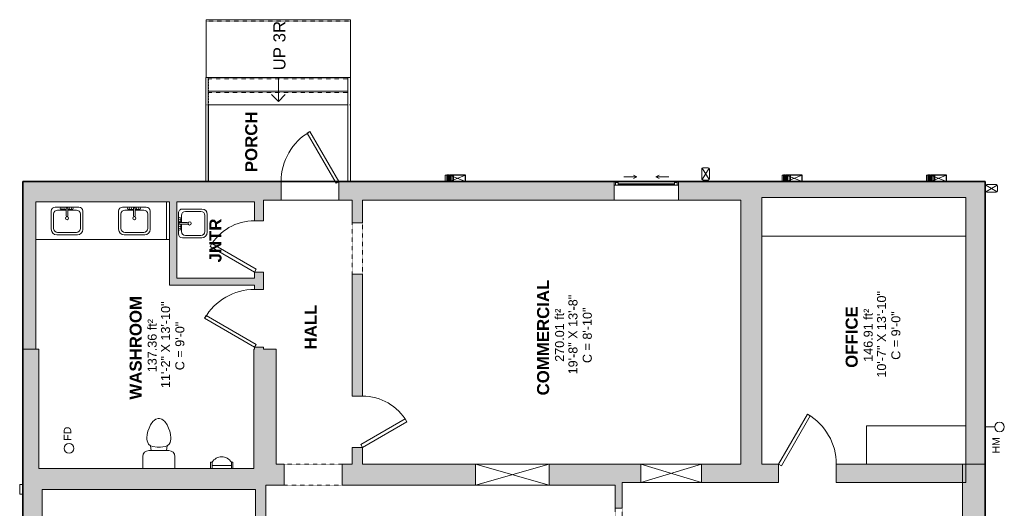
# Model space of a CAD drawing. Header units: inches. Extents: x 20 to 636, y -384 to 556.
# Tile 3 of 3: x 22 to 636, y 252 to 556. Entities that reach past the tile are written whole.
import ezdxf

# ---------------------------------------------------------------- set-up
doc = ezdxf.new("R2010")
doc.units = ezdxf.units.IN
doc.header["$MEASUREMENT"] = 0
doc.linetypes.add('Dash', pattern=[0.23622, 0.11811, -0.11811])
doc.linetypes.add('Overhead', pattern=[0.15625, 0.09375, -0.0625])
for name, color, linetype, lineweight in [('A-ANNO-NOTE', 131, 'Continuous', 9), ('A-AREA', 32, 'Dash', 9), ('A-AREA-IDEN', 2, 'Continuous', 9), ('A-DETL', 90, 'Continuous', 9), ('A-DETL-GENF', 92, 'Overhead', 9), ('A-DETL-MEDM', 90, 'Continuous', 9), ('A-DOOR', 31, 'Continuous', 9), ('A-EXTEERIOR SPACES', 90, 'Continuous', 9), ('A-FLOR', 192, 'Continuous', 9), ('A-FLOR-HRAL', 11, 'Continuous', 9), ('A-GENM', 13, 'Continuous', 9), ('A-GENM-HDLN', 13, 'Dash', 9), ('A-GLAZ', 151, 'Continuous', 9), ('A-OBJECTS', 90, 'Continuous', 9), ('A-WALL', 90, 'Continuous', 9), ('A-WALL-PATT', 111, 'Continuous', 9), ('G-ANNO-TEXT', 231, 'Continuous', 9), ('M-EQPM', 90, 'Continuous', 9), ('P-SANR-FIXT', 6, 'Continuous', 9), ('Q-CASE', 31, 'Continuous', 9), ('Q-SPCQ', 2, 'Continuous', 9), ('S-STRS', 90, 'Continuous', 9)]:
    doc.layers.add(name, color=color, linetype=linetype, lineweight=lineweight)
doc.styles.add('Arial', font='arial.ttf', dxfattribs={"height": 4.6875})
doc.styles.add('Arial_1', font='arial.ttf', dxfattribs={"height": 7.5})
doc.styles.add('Arial_2', font='arial.ttf', dxfattribs={"height": 5.625})
doc.styles.add('Arial_B', font='arialbd.ttf', dxfattribs={"height": 7.5})

# ---------------------------------------------------------------- blocks, each defined once
blk = doc.blocks.new('Toilet - Default 1-316794-Main Floor')
at = {"layer": 'P-SANR-FIXT'}
for p, q in [((-9.98, 11.75), (-9.98, 19.29)), ((9.98, 19.29), (9.98, 11.75)), ((6.25, 8.02), (-6.25, 8.02)), ((-4.86, 8.02), (-5.21, 5)), ((4.86, 8.02), (5.21, 5)), ((-7.41, 1), (-7.5, 0)), ((-7.5, 0), (-7.33, -1.99)), ((-7.24, 2), (-7.41, 1)), ((-6.97, 3), (-7.24, 2)), ((-6.4, 4), (-6.97, 3)), ((-5.21, 5), (-6.4, 4)), ((-3.84, 5.5), (-5.21, 5)), ((-1, 6), (-3.84, 5.5)), ((1, 6), (-1, 6)), ((3.84, 5.5), (1, 6)), ((5.21, 5), (3.84, 5.5)), ((6.4, 4), (5.21, 5)), ((6.97, 3), (6.4, 4)), ((7.24, 2), (6.97, 3)), ((7.41, 1), (7.24, 2)), ((7.33, -1.99), (7.5, 0)), ((7.5, 0), (7.41, 1)), ((-7.33, -1.99), (-6.79, -4)), ((-6.79, -4), (-6.06, -6)), ((-6.06, -6), (-5.13, -8)), ((5.13, -8), (6.06, -6)), ((6.06, -6), (6.79, -4)), ((6.79, -4), (7.33, -1.99)), ((-5.13, -8), (-3.74, -10)), ((-3.74, -10), (-2.74, -11)), ((-2.74, -11), (-1.87, -11.5)), ((-1.87, -11.5), (-0.5, -12)), ((-0.5, -12), (0.5, -12)), ((0.5, -12), (1.87, -11.5)), ((1.87, -11.5), (2.74, -11)), ((2.74, -11), (3.74, -10)), ((3.74, -10), (5.13, -8))]:
    blk.add_line(p, q, dxfattribs=at)
for centre, start, end in [((-6.25, 11.75), 180, 270), ((6.25, 11.75), 270, 360)]:
    blk.add_arc(centre, 3.73, start, end, dxfattribs=at)
blk = doc.blocks.new('Bath-Urinal - Default 1-5504493-Main Floor')
at = {"layer": 'P-SANR-FIXT'}
for p, q in [((-10.29, 10.5), (-11.29, 10.5)), ((-11.29, 10.5), (-11.29, 6.5)), ((-11.29, 6.5), (2.73, 6.5)), ((-10.29, 10.5), (-10.29, 6.5)), ((1.71, 8.35), (-10.29, 8.35)), ((-10.29, 8.35), (-10.29, 6.5)), ((2.73, 10.5), (1.71, 10.5)), ((1.71, 10.5), (1.71, 6.5)), ((1.71, 6.5), (1.71, 8.35)), ((2.73, 6.5), (2.73, 10.5))]:
    blk.add_line(p, q, dxfattribs=at)
blk.add_arc((-4.29, 6.89), 7, 31.00272, 148.99728, dxfattribs=at)
blk = doc.blocks.new('Bath-Basin DO NOT USE - 500 x 440mm-2615461-Main Floor')
at = {"layer": 'P-SANR-FIXT'}
for p, q in [((7.96, 7.09), (-6.72, 7.09)), ((7.96, 7.09), (-6.72, 7.09)), ((3.62, 7.09), (-2.88, 7.09)), ((0.12, 6.33), (0.12, 1.59)), ((1.12, 6.33), (1.12, 1.59)), ((-9.22, 4.59), (-9.22, -6.73)), ((-9.22, 4.59), (-9.22, -6.73)), ((-7.72, 2.72), (-7.72, -6.23)), ((0.12, 5.22), (-5.22, 5.22)), ((-2.88, 5.59), (0.12, 5.59)), ((1.12, 5.59), (3.62, 5.59)), ((6.46, 5.22), (1.12, 5.22)), ((8.96, -6.23), (8.96, 2.72)), ((10.46, -6.91), (10.46, 4.59)), ((10.46, -6.91), (10.46, 4.59)), ((-5.72, -10.23), (7.14, -10.23)), ((-5.72, -10.23), (7.14, -10.23)), ((-5.22, -8.73), (6.46, -8.73))]:
    blk.add_line(p, q, dxfattribs=at)
for centre, radius, start, end in [((-6.72, 4.59), 2.5, 90, 180), ((-6.72, 4.59), 2.5, 90, 180), ((-2.88, 6.34), 0.75, 90, 270), ((-1.88, 6.34), 0.75, 360, 180), ((-1.88, 6.34), 0.75, 180, 0), ((0.62, 6.33), 0.5, 360, 180), ((2.62, 6.34), 0.75, 360, 180), ((2.62, 6.34), 0.75, 180, 360), ((3.62, 6.34), 0.75, 270, 90), ((7.96, 4.59), 2.5, 0, 90), ((7.96, 4.59), 2.5, 360, 90), ((-5.22, 2.72), 2.5, 90, 180), ((0.62, 0.13), 1, 360, 180), ((0.62, 0.13), 1, 180, 0), ((0.62, 1.59), 0.5, 180, 0), ((6.46, 2.72), 2.5, 0, 90), ((-5.72, -6.73), 3.5, 180, 270), ((-5.72, -6.73), 3.5, 180, 270), ((-5.22, -6.23), 2.5, 180, 270), ((6.46, -6.23), 2.5, 270, 0), ((7.14, -6.91), 3.32, 270, 360), ((7.14, -6.91), 3.32, 270, 0)]:
    blk.add_arc(centre, radius, start, end, dxfattribs=at)
blk = doc.blocks.new('Bath-Basin Floor - Default 1-4013813-Main Floor')
at = {"layer": 'P-SANR-FIXT'}
for p, q in [((7.12, 7.09), (-5.88, 7.09)), ((7.12, 7.09), (-5.88, 7.09)), ((3.62, 7.09), (-2.88, 7.09)), ((0.12, 6.33), (0.12, 1.59)), ((1.12, 6.33), (1.12, 1.59)), ((-8.38, 4.59), (-8.38, -7.41)), ((-8.38, 4.59), (-8.38, -7.41)), ((-6.88, 2.72), (-6.88, -6.91)), ((0.12, 5.22), (-4.38, 5.22)), ((-2.88, 5.59), (0.12, 5.59)), ((1.12, 5.59), (3.62, 5.59)), ((5.62, 5.22), (1.12, 5.22)), ((8.12, -6.91), (8.12, 2.72)), ((9.62, -7.59), (9.62, 4.59)), ((9.62, -7.59), (9.62, 4.59)), ((-4.88, -10.91), (6.3, -10.91)), ((-4.88, -10.91), (6.3, -10.91)), ((-4.38, -9.41), (5.62, -9.41))]:
    blk.add_line(p, q, dxfattribs=at)
for centre, radius, start, end in [((-5.88, 4.59), 2.5, 90, 180), ((-5.88, 4.59), 2.5, 90, 180), ((-2.88, 6.34), 0.75, 90, 270), ((-1.88, 6.34), 0.75, 360, 180), ((-1.88, 6.34), 0.75, 180, 0), ((0.62, 6.33), 0.5, 360, 180), ((2.62, 6.34), 0.75, 360, 180), ((2.62, 6.34), 0.75, 180, 360), ((3.62, 6.34), 0.75, 270, 90), ((7.12, 4.59), 2.5, 360, 90), ((7.12, 4.59), 2.5, 360, 90), ((-4.38, 2.72), 2.5, 90, 180), ((0.62, 0.13), 1, 360, 180), ((0.62, 0.13), 1, 180, 0), ((0.62, 1.59), 0.5, 180, 0), ((5.62, 2.72), 2.5, 0, 90), ((-4.88, -7.41), 3.5, 180, 270), ((-4.88, -7.41), 3.5, 180, 270), ((-4.38, -6.91), 2.5, 180, 270), ((5.62, -6.91), 2.5, 270, 0), ((6.3, -7.59), 3.32, 270, 360), ((6.3, -7.59), 3.32, 270, 0)]:
    blk.add_arc(centre, radius, start, end, dxfattribs=at)
blk = doc.blocks.new('Countertop- Rectangle shape base - Default 1-5505202-Main Floor')
at = {"layer": 'Q-CASE'}
for p, q in [((24.75, 12.75), (1.2, 12.75)), ((24.75, -68.72), (24.75, 12.75))]:
    blk.add_line(p, q, dxfattribs=at)
blk = doc.blocks.new('Wall Opening - Default 1-5566738-Main Floor')
at = {"layer": 'A-GENM'}
for p, q in [((23, 6.5), (-23, -6.5)), ((-23, 6.5), (23, -6.5))]:
    blk.add_line(p, q, dxfattribs=at)
at = {"layer": 'A-GENM-HDLN'}
for p, q in [((23, 6.5), (-23, 6.5)), ((-23, 6.5), (-23, -6.5)), ((23, -6.5), (23, 6.5)), ((-23, -6.5), (23, -6.5))]:
    blk.add_line(p, q, dxfattribs=at)
blk = doc.blocks.new('Wall Opening - Default 1-5566722-Main Floor')
at = {"layer": 'A-GENM'}
for p, q in [((19, 5.75), (-19, -5.75)), ((-19, 5.75), (19, -5.75))]:
    blk.add_line(p, q, dxfattribs=at)
at = {"layer": 'A-GENM-HDLN'}
for p, q in [((19, 5.75), (-19, 5.75)), ((-19, 5.75), (-19, -5.75)), ((19, -5.75), (19, 5.75)), ((-19, -5.75), (19, -5.75))]:
    blk.add_line(p, q, dxfattribs=at)
blk = doc.blocks.new('Plan-Double-Sliding - Default 1-5505461-Main Floor')
at = {"layer": 'A-GLAZ'}
for p, q in [((-6, 3.34375), (-14, 3.34375)), ((-6, 3.34375), (-8, 4.34375)), ((-6, 3.34375), (-8, 2.34375)), ((6, 3.34375), (8, 4.34375)), ((6, 3.34375), (8, 2.34375)), ((6, 3.34375), (14, 3.34375))]:
    blk.add_line(p, q, dxfattribs=at)
blk = doc.blocks.new('Planitar-Fixed - Default 1-5505504-Main Floor')
at = {"layer": 'A-GLAZ', "lineweight": 18}
for p, q in [((-20, 6.26), (-19.25, 6.26)), ((-19.25, 6.26), (-19.25, 4.03)), ((19.25, 6.26), (19.25, 4.03)), ((19.96, 6.26), (19.25, 6.26)), ((-19.25, 5.76), (-17.52, 5.76)), ((-19.25, 4.03), (-17.52, 4.03)), ((-17.52, 5.76), (-17.52, 4.03)), ((17.52, 5.76), (17.52, 4.03)), ((19.25, 5.76), (17.52, 5.76)), ((17.52, 4.03), (19.25, 4.03)), ((-20, -5.24), (-18.74, -5.24)), ((20, -5.24), (18.74, -5.24))]:
    blk.add_line(p, q, dxfattribs=at)
at = {"layer": 'A-GLAZ'}
for p, q in [((-20, 6.26), (20, 6.26)), ((-20, 6.26), (-20, 4.03)), ((20, 4.03), (20, 6.26)), ((20, 4.03), (-20, 4.03)), ((-20, 4.03), (-20, -5.24)), ((20, 4.03), (-20, 4.03)), ((-20, 4.03), (20, 4.03)), ((-20, 4.03), (-20, -5.24)), ((20, -5.24), (20, 4.03)), ((20, -5.24), (20, 4.03)), ((-20, -5.24), (20, -5.24)), ((20, -5.24), (-20, -5.24))]:
    blk.add_line(p, q, dxfattribs=at)
at = {"layer": 'A-GLAZ', "lineweight": 25}
blk.add_line((-17.52, 4.9), (17.52, 4.9), dxfattribs=at)
blk = doc.blocks.new('Planitar - Opening - 3_-0_ x 6_-8_-5505724-Main Floor')
at = {"layer": 'A-DETL-GENF'}
for p, q in [((17.68, 6.5), (-18.32, 6.5)), ((-18.32, -6.5), (17.68, -6.5))]:
    blk.add_line(p, q, dxfattribs=at)
at = {"layer": 'A-DETL-MEDM'}
for p, q in [((-18.32, 6.5), (-18.32, -6.5)), ((17.68, -6.5), (17.68, 6.5))]:
    blk.add_line(p, q, dxfattribs=at)
blk = doc.blocks.new('Planitar - Opening - 2_-8_ x 6_-8_-5505799-Main Floor')
at = {"layer": 'A-DETL-GENF'}
for p, q in [((15.68, 2.25), (-16.32, 2.25)), ((-16.32, -2.25), (15.68, -2.25))]:
    blk.add_line(p, q, dxfattribs=at)
at = {"layer": 'A-DETL-MEDM'}
for p, q in [((-16.32, 2.25), (-16.32, -2.25)), ((15.68, -2.25), (15.68, 2.25))]:
    blk.add_line(p, q, dxfattribs=at)
blk = doc.blocks.new('Planitar - Single Door - 3_-0 x 6_-8_-5510642-Main Floor')
at = {"layer": 'A-DOOR'}
for p, q in [((-1.73, 35.93), (0, 36.93)), ((18, 5.75), (0, 36.93)), ((16.27, 4.75), (-1.73, 35.93)), ((16.27, 4.75), (18, 5.75))]:
    blk.add_line(p, q, dxfattribs=at)
blk.add_arc((18, 5.75), 36, 120, 180, dxfattribs=at)
blk = doc.blocks.new('Top Rail Type - Top Rail_Internal_-5510999-Main Floor')
at = {"layer": 'A-FLOR-HRAL'}
for p, q in [((138.04, 520.5), (138.04, 503.25)), ((139.62, 503.25), (139.62, 520.5)), ((138.04, 503.25), (138.04, 455.5)), ((139.62, 455.5), (139.62, 503.25))]:
    blk.add_line(p, q, dxfattribs=at)
at = {"layer": 'A-FLOR-HRAL', "flags": 128}
blk.add_lwpolyline([(138.76, 520.5), (138.83, 520.5), (138.91, 520.5)], dxfattribs=at)
at = {"layer": 'A-FLOR-HRAL'}
blk.add_open_spline([(138.74, 503.5), (138.77, 503.5), (138.83, 503.5), (138.89, 503.5), (138.92, 503.5)], degree=3, dxfattribs=at)
blk = doc.blocks.new('Top Rail Type - Top Rail_Internal_-V4-Main Floor')
at = {"layer": 'A-FLOR-HRAL'}
for p, q in [((139.62, 520.5), (138.04, 520.5)), ((138.04, 520.5), (138.04, 503.5)), ((139.62, 520.5), (139.62, 503.5)), ((138.04, 503.5), (138.04, 455.5)), ((139.62, 503.5), (139.62, 455.5))]:
    blk.add_line(p, q, dxfattribs=at)
blk = doc.blocks.new('Top Rail Type - Top Rail_Internal_-5511134-Main Floor')
at = {"layer": 'A-FLOR-HRAL'}
for p, q in [((226.71, 520.5), (226.71, 503.25)), ((228.29, 503.25), (228.29, 520.5)), ((226.71, 503.25), (226.71, 455.5)), ((228.29, 455.5), (228.29, 503.25))]:
    blk.add_line(p, q, dxfattribs=at)
at = {"layer": 'A-FLOR-HRAL', "flags": 128}
blk.add_lwpolyline([(227.42, 520.5), (227.5, 520.5), (227.58, 520.5)], dxfattribs=at)
at = {"layer": 'A-FLOR-HRAL'}
blk.add_open_spline([(227.41, 503.5), (227.44, 503.5), (227.5, 503.5), (227.56, 503.5), (227.59, 503.5)], degree=3, dxfattribs=at)
blk = doc.blocks.new('Top Rail Type - Top Rail_Internal_-V5-Main Floor')
at = {"layer": 'A-FLOR-HRAL'}
for p, q in [((228.29, 520.5), (226.71, 520.5)), ((226.71, 520.5), (226.71, 503.5)), ((228.29, 520.5), (228.29, 503.5)), ((226.71, 503.5), (226.71, 455.5)), ((228.29, 503.5), (228.29, 455.5))]:
    blk.add_line(p, q, dxfattribs=at)
blk = doc.blocks.new('Planitar - Single Door - 2_8-5512151-Main Floor')
at = {"layer": 'A-DOOR'}
for p, q in [((14.27, -1.75), (-1.73, -29.46)), ((16, -2.75), (0, -30.46)), ((14.27, -1.75), (16, -2.75)), ((-1.73, -29.46), (0, -30.46))]:
    blk.add_line(p, q, dxfattribs=at)
blk.add_arc((16, -2.75), 32, 180, 240, dxfattribs=at)
blk = doc.blocks.new('Planitar - Single Door - 2_8-5512180-Main Floor')
at = {"layer": 'A-DOOR'}
for p, q in [((-1.73, 29.96), (0, 30.96)), ((16, 3.25), (0, 30.96)), ((14.27, 2.25), (-1.73, 29.96)), ((14.27, 2.25), (16, 3.25))]:
    blk.add_line(p, q, dxfattribs=at)
blk.add_arc((16, 3.25), 32, 120, 180, dxfattribs=at)
blk = doc.blocks.new('Planitar - Single Door - 3_-0 x 6_-8_-5512519-Main Floor')
at = {"layer": 'A-DOOR'}
for p, q in [((16.27, -4.75), (-1.73, -35.93)), ((18, -5.75), (0, -36.93)), ((16.27, -4.75), (18, -5.75)), ((-1.73, -35.93), (0, -36.93))]:
    blk.add_line(p, q, dxfattribs=at)
blk.add_arc((18, -5.75), 36, 180, 240, dxfattribs=at)
blk = doc.blocks.new('Planitar - Single Door - 3_-0 x 6_-8_-5512518-Main Floor')
at = {"layer": 'A-DOOR'}
for p, q in [((16.27, -1.75), (-1.73, -32.93)), ((18, -2.75), (0, -33.93)), ((16.27, -1.75), (18, -2.75)), ((-1.73, -32.93), (0, -33.93))]:
    blk.add_line(p, q, dxfattribs=at)
blk.add_arc((18, -2.75), 36, 180, 240, dxfattribs=at)
blk = doc.blocks.new('Hydro Meter - Default 1-3380297-Main Floor')
at = {"layer": 'M-EQPM'}
blk.add_line((0, 0), (0, 6), dxfattribs=at)
blk.add_circle((0, 9), 3, dxfattribs=at)
blk = doc.blocks.new('Floor Drain - Default 1-4835171-Main Floor')
at = {"layer": 'Q-SPCQ'}
blk.add_circle((0, 0), 3, dxfattribs=at)
blk = doc.blocks.new('Downspout - Downspout_4650-5603892-Main Floor')
at = {"layer": 'Q-SPCQ'}
for p, q in [((-1.5, 0), (1.5, 0)), ((-2.4, -6.75), (-2.4, -0.9)), ((-2.14, -0.26), (2.14, -7.39)), ((-2.14, -7.39), (2.14, -0.26)), ((2.4, -0.9), (2.4, -6.75)), ((-1.5, -7.65), (1.5, -7.65))]:
    blk.add_line(p, q, dxfattribs=at)
for centre, start, end in [((1.5, -0.9), 360, 90), ((-1.5, -0.9), 90, 180), ((-1.5, -6.75), 180, 270), ((1.5, -6.75), 270, 0)]:
    blk.add_arc(centre, 0.9, start, end, dxfattribs=at)
blk = doc.blocks.new('Downspout - Downspout_4650-5603893-Main Floor')
at = {"layer": 'Q-SPCQ'}
for p, q in [((-1.5, 0), (1.5, 0)), ((-2.4, -6.75), (-2.4, -0.9)), ((-2.14, -0.26), (2.14, -7.39)), ((-2.14, -7.39), (2.14, -0.26)), ((2.4, -0.9), (2.4, -6.75)), ((-1.5, -7.65), (1.5, -7.65))]:
    blk.add_line(p, q, dxfattribs=at)
for centre, start, end in [((1.5, -0.9), 360, 90), ((-1.5, -0.9), 90, 180), ((-1.5, -6.75), 180, 270), ((1.5, -6.75), 270, 0)]:
    blk.add_arc(centre, 0.9, start, end, dxfattribs=at)
blk = doc.blocks.new('Wall Shelf - Wall Shelf-5566368-Main Floor')
at = {"layer": 'A-OBJECTS'}
for p, q in [((63.625, 12), (-63.625, 12)), ((-63.625, 12), (-63.625, -12)), ((63.625, -12), (63.625, 12)), ((-63.625, -12), (63.625, -12))]:
    blk.add_line(p, q, dxfattribs=at)
blk = doc.blocks.new('Wall Shelf - Wall Shelf-5566624-Main Floor')
at = {"layer": 'A-OBJECTS'}
for p, q in [((31, 12), (-31, 12)), ((-31, 12), (-31, -12)), ((31, -12), (31, 12)), ((-31, -12), (31, -12))]:
    blk.add_line(p, q, dxfattribs=at)
blk = doc.blocks.new('Signage - Signage-5643857-Main Floor')
at = {"layer": 'A-GENM'}
for p, q in [((287.41, 459.5), (288.36, 459.5)), ((287.41, 455.5), (287.41, 459.5)), ((288.89, 459.5), (288.99, 459.5)), ((289.52, 459.5), (290, 459.5)), ((300, 459.5), (290, 455.5)), ((290, 459.5), (300, 455.5))]:
    blk.add_line(p, q, dxfattribs=at)
at = {"layer": 'A-GENM', "lineweight": 25}
for p, q in [((288.89, 459.5), (288.36, 459.5)), ((288.36, 459.5), (288.36, 455.5)), ((288.36, 455.5), (288.89, 455.5)), ((288.89, 455.5), (288.89, 459.5)), ((289.52, 459.5), (288.99, 459.5)), ((288.99, 459.5), (288.99, 455.5)), ((288.99, 455.5), (289.52, 455.5)), ((289.52, 455.5), (289.52, 459.5)), ((300, 459.5), (290, 459.5)), ((290, 459.5), (290, 455.5)), ((290, 455.5), (300, 455.5)), ((290.96, 459.5), (290.43, 459.5)), ((290.43, 459.5), (290.43, 455.5)), ((290.43, 455.5), (290.96, 455.5)), ((290.96, 455.5), (290.96, 459.5)), ((292.59, 459.5), (292.15, 459.5)), ((292.15, 459.5), (292.15, 455.5)), ((292.15, 455.5), (292.59, 455.5)), ((292.59, 455.5), (292.59, 459.5)), ((300, 455.5), (300, 459.5))]:
    blk.add_line(p, q, dxfattribs=at)
blk = doc.blocks.new('Wall  Protrusion - Wall  Protrusion-5573767-Main Floor')
at = {"layer": 'A-GENM'}
for p, q in [((21.99, 260.5), (21.99, 266.5)), ((23.99, 266.5), (21.99, 266.5)), ((21.99, 260.5), (23.99, 260.5))]:
    blk.add_line(p, q, dxfattribs=at)
blk = doc.blocks.new('Planitar - Opening - 2_-8_ x 6_-8_-5605928-Main Floor')
at = {"layer": 'A-DETL-GENF'}
for p, q in [((15.68, 3.25), (-16.32, 3.25)), ((-16.32, -3.25), (15.68, -3.25))]:
    blk.add_line(p, q, dxfattribs=at)
at = {"layer": 'A-DETL-MEDM'}
for p, q in [((-16.32, 3.25), (-16.32, -3.25)), ((15.68, -3.25), (15.68, 3.25))]:
    blk.add_line(p, q, dxfattribs=at)

msp = doc.modelspace()

# ---------------------------------------------------------------- hatches: boundary and pattern name
at = {"layer": 'A-WALL-PATT'}
for points in [[(23.99, 351), (31.99, 351), (31.99, 455.5), (23.99, 455.5), (23.99, 352.87)], [(174, 443), (174, 455.5), (31.99, 455.5), (31.99, 443), (171.63, 443)], [(624, 445.5), (624, 455.5), (478.25, 455.5), (478.25, 445.5), (612, 445.5)], [(120, 390.87), (120, 443), (115.5, 443), (115.5, 390.87)], [(484.75, 279.25), (484.75, 445.5), (478.25, 445.5), (478.25, 444), (471.75, 444), (471.75, 279.25)], [(624, 279.18), (624, 445.5), (612, 445.5), (612, 279.18)], [(168.5, 390.87), (168.5, 395.37), (120, 395.37), (120, 390.87), (121.11, 390.87)], [(33.99, 270), (33.99, 351), (23.99, 351), (23.99, 270)], [(175.5, 276.5), (175.5, 279.25), (182, 279.25), (182, 351), (168, 351), (168, 276.5), (169, 276.5)], [(169, 263.5), (169, 276.5), (33.99, 276.5), (33.99, 270), (35.99, 270), (35.99, 263.5), (158.33, 263.5)], [(175.5, 113), (175.5, 276.5), (169, 276.5), (169, 113)], [(610, -33.57), (624, -33.57), (624, 279.18), (610, 279.18), (610, 26.26)]]:
    msp.add_hatch(color=9, dxfattribs=at).paths.add_polyline_path(points, flags=0)
h = msp.add_hatch(color=9, dxfattribs=at)
h.paths.add_polyline_path([(474.75, 444), (478.25, 444), (478.25, 455.5), (432.75, 455.5), (432.75, 444), (471.75, 444)], flags=0)
h.paths.add_polyline_path([(392.75, 444), (392.75, 455.5), (221, 455.5), (221, 444), (323.19, 444)], flags=0)
h.paths.add_polyline_path([(185, 444), (185, 455.5), (174, 455.5), (174, 444)], flags=0)
h = msp.add_hatch(color=9, dxfattribs=at)
h.paths.add_polyline_path([(168.5, 351), (174, 351), (174, 352.25), (168.5, 352.25)], flags=0)
h.paths.add_polyline_path([(168.5, 388.25), (174, 388.25), (174, 399.12), (168.5, 399.12), (168.5, 390.87)], flags=0)
h.paths.add_polyline_path([(171.63, 431.12), (174, 431.12), (174, 443), (168.5, 443), (168.5, 431.12)], flags=0)
h = msp.add_hatch(color=9, dxfattribs=at)
h.paths.add_polyline_path([(229.25, 279.25), (235.75, 279.25), (235.75, 289.75), (229.25, 289.75)], flags=0)
h.paths.add_polyline_path([(235.75, 321.75), (235.75, 397.75), (229.25, 397.75), (229.25, 321.75)], flags=0)
h.paths.add_polyline_path([(229.25, 429.75), (235.75, 429.75), (235.75, 444), (229.25, 444)], flags=0)
h = msp.add_hatch(color=9, dxfattribs=at)
h.paths.add_polyline_path([(393.25, 266.25), (393.25, 279.25), (352.25, 279.25), (352.25, 266.25)], flags=0)
h.paths.add_polyline_path([(306.25, 266.25), (306.25, 279.25), (223, 279.25), (223, 266.25)], flags=0)
h.paths.add_polyline_path([(187, 266.25), (187, 279.25), (175.5, 279.25), (175.5, 266.25)], flags=0)
h = msp.add_hatch(color=9, dxfattribs=at)
h.paths.add_polyline_path([(397.75, 119.5), (397.75, 219.75), (393.25, 219.75), (393.25, 119.5)], flags=0)
h.paths.add_polyline_path([(397.75, 251.75), (397.75, 279.25), (393.25, 279.25), (393.25, 251.75)], flags=0)
h = msp.add_hatch(color=9, dxfattribs=at)
h.paths.add_polyline_path([(612, 267.75), (612, 279.25), (531.25, 279.25), (531.25, 267.75), (550, 267.75)], flags=0)
h.paths.add_polyline_path([(495.25, 267.75), (495.25, 279.25), (447.25, 279.25), (447.25, 267.75)], flags=0)
h.paths.add_polyline_path([(409.25, 267.75), (409.25, 279.25), (397.75, 279.25), (397.75, 267.75)], flags=0)
h = msp.add_hatch(color=9, dxfattribs=at)
h.paths.add_polyline_path([(35.99, -37.07), (35.99, -14.57), (23.99, -14.57), (23.99, -37.07), (34.99, -37.07)], flags=0)
h.paths.add_polyline_path([(35.99, 25.43), (35.99, 64.75), (23.99, 64.75), (23.99, 25.43), (26.22, 25.43)], flags=0)
h.paths.add_polyline_path([(35.99, 104.75), (35.99, 142.75), (23.99, 142.75), (23.99, 104.75), (26.22, 104.75)], flags=0)
h.paths.add_polyline_path([(35.99, 182.75), (35.99, 270), (23.99, 270), (23.99, 182.75), (26.22, 182.75)], flags=0)

# ---------------------------------------------------------------- linework, layer by layer
at = {"layer": 'A-AREA'}
for p, q in [((139.82, 520.5), (226.52, 520.5)), ((139.82, 455.5), (139.82, 520.5))]:
    msp.add_line(p, q, dxfattribs=at)
at = {"layer": 'A-DETL'}
for p, q in [((183.34, 520.5), (183.34, 505.5)), ((183.34, 505.5), (179.09, 509.74)), ((183.34, 505.5), (187.58, 509.74))]:
    msp.add_line(p, q, dxfattribs=at)
at = {"layer": 'A-DETL', "lineweight": 35}
for p, q in [((23.99, 455.5), (23.99, -37.07)), ((624, 455.5), (23.99, 455.5)), ((624, -33.5), (624, 455.5))]:
    msp.add_line(p, q, dxfattribs=at)
at = {"layer": 'A-EXTEERIOR SPACES'}
for p, q in [((139.82, 503.5), (226.52, 503.5)), ((139.82, 455.5), (139.82, 503.5)), ((226.52, 503.5), (226.52, 455.5)), ((226.52, 455.5), (139.82, 455.5))]:
    msp.add_line(p, q, dxfattribs=at)
at = {"layer": 'A-FLOR'}
for p, q in [((226.71, 503.5), (139.62, 503.5)), ((228.34, 455.5), (228.34, 503.5)), ((185, 455.5), (221, 455.5)), ((221, 444), (185, 444))]:
    msp.add_line(p, q, dxfattribs=at)
at = {"layer": 'A-OBJECTS'}
for p, q in [((31.99, 443), (115.5, 443)), ((31.99, 419.5), (31.99, 443)), ((115.5, 443), (115.5, 419.5)), ((484.75, 445.5), (612, 445.5)), ((484.75, 421.5), (484.75, 445.5)), ((612, 445.5), (612, 421.5)), ((115.5, 419.5), (31.99, 419.5)), ((612, 421.5), (484.75, 421.5)), ((550, 303.25), (612, 303.25)), ((550, 279.25), (550, 303.25)), ((612, 303.25), (612, 279.25)), ((612, 279.25), (550, 279.25))]:
    msp.add_line(p, q, dxfattribs=at)
at = {"layer": 'A-WALL'}
for p, q in [((23.99, 455.5), (23.99, 182.75)), ((185, 455.5), (23.99, 455.5)), ((185, 444), (185, 455.5)), ((392.75, 455.5), (221, 455.5)), ((221, 455.5), (221, 444)), ((624, 455.5), (432.75, 455.5)), ((624, -33.57), (624, 455.5)), ((31.99, 443), (115.5, 443)), ((31.99, 351), (31.99, 443)), ((115.5, 443), (115.5, 390.87)), ((120, 443), (168.5, 443)), ((120, 395.37), (120, 443)), ((168.5, 443), (168.5, 431.12)), ((174, 444), (185, 444)), ((174, 431.12), (174, 444)), ((221, 444), (229.25, 444)), ((229.25, 444), (229.25, 429.75)), ((235.75, 444), (392.75, 444)), ((235.75, 429.75), (235.75, 444)), ((432.75, 444), (471.75, 444)), ((471.75, 444), (471.75, 279.25)), ((168.5, 431.12), (174, 431.12)), ((484.75, 279.25), (484.75, 421.5)), ((612, 421.5), (612, 303.25)), ((174, 399.12), (168.5, 399.12)), ((168.5, 399.12), (168.5, 395.37)), ((174, 388.25), (174, 399.12)), ((168.5, 395.37), (120, 395.37)), ((229.25, 397.75), (229.25, 321.75)), ((235.75, 321.75), (235.75, 397.75)), ((115.5, 390.87), (168.5, 390.87)), ((168.5, 390.87), (168.5, 388.25)), ((168.5, 388.25), (174, 388.25)), ((23.99, 351), (33.99, 351)), ((33.99, 276.5), (33.99, 351)), ((168, 351), (168, 276.5)), ((168.5, 351), (168, 351)), ((174, 352.25), (168.5, 352.25)), ((168.5, 352.25), (168.5, 351)), ((174, 351), (174, 352.25)), ((182, 351), (174, 351)), ((182, 279.25), (182, 351)), ((229.25, 321.75), (235.75, 321.75)), ((235.75, 289.75), (229.25, 289.75)), ((229.25, 289.75), (229.25, 279.25)), ((235.75, 279.25), (235.75, 289.75)), ((140.99, 276.5), (33.99, 276.5)), ((168, 276.5), (155.01, 276.5)), ((187, 279.25), (182, 279.25)), ((229.25, 279.25), (223, 279.25)), ((471.75, 279.25), (235.75, 279.25)), ((306.25, 266.25), (306.25, 279.25)), ((352.25, 279.25), (352.25, 266.25)), ((409.25, 267.75), (409.25, 279.25)), ((447.25, 279.25), (447.25, 267.75)), ((495.25, 279.25), (484.75, 279.25)), ((495.25, 267.75), (495.25, 279.25)), ((550, 279.25), (531.25, 279.25)), ((531.25, 279.25), (531.25, 267.75)), ((610, 279.18), (610, 77.43)), ((624, 279.18), (610, 279.18)), ((612, 267.75), (612, 279.25)), ((175.5, 113), (175.5, 266.25)), ((175.5, 266.25), (187, 266.25)), ((223, 266.25), (393.25, 266.25)), ((393.25, 266.25), (393.25, 251.75)), ((495.25, 267.75), (397.75, 267.75)), ((397.75, 251.75), (397.75, 267.75)), ((531.25, 267.75), (612, 267.75)), ((35.99, 182.75), (35.99, 263.5)), ((35.99, 263.5), (169, 263.5)), ((169, 263.5), (169, 127.5))]:
    msp.add_line(p, q, dxfattribs=at)
at = {"layer": 'S-STRS'}
for p, q in [((228.34, 556.5), (138.34, 556.5)), ((138.34, 556.5), (138.34, 520.5)), ((228.34, 556.5), (228.34, 520.5)), ((226.71, 520.5), (139.62, 520.5)), ((228.34, 520.5), (228.34, 512)), ((226.71, 512), (139.62, 512)), ((228.34, 512), (228.34, 503.5)), ((226.71, 503.5), (139.62, 503.5))]:
    msp.add_line(p, q, dxfattribs=at)
at = {"layer": 'S-STRS', "linetype": 'Overhead'}
for p, q in [((228.34, 555.52), (138.34, 555.52)), ((226.71, 519.52), (139.62, 519.52)), ((226.71, 511.02), (139.62, 511.02))]:
    msp.add_line(p, q, dxfattribs=at)

# ---------------------------------------------------------------- block references
at = {"layer": 'A-DOOR'}
for name, p in [('Planitar - Single Door - 3_-0 x 6_-8_-5510642-Main Floor', (203, 449.75)), ('Planitar - Opening - 3_-0_ x 6_-8_-5505724-Main Floor', (205.32, 272.75))]:
    msp.add_blockref(name, p, dxfattribs=at)
for name, p, rotation in [('Planitar - Single Door - 2_8-5512151-Main Floor', (171.25, 415.12), 269.9999999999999), ('Planitar - Opening - 2_-8_ x 6_-8_-5605928-Main Floor', (232.5, 414.07), 89.99999999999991), ('Planitar - Single Door - 3_-0 x 6_-8_-5512518-Main Floor', (171.25, 370.25), 269.9999999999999), ('Planitar - Single Door - 2_8-5512180-Main Floor', (232.5, 305.75), 269.9999999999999), ('Planitar - Single Door - 3_-0 x 6_-8_-5512519-Main Floor', (513.25, 273.5), 180), ('Planitar - Opening - 2_-8_ x 6_-8_-5505799-Main Floor', (395.5, 235.43), 269.9999999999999)]:
    msp.add_blockref(name, p, dxfattribs=dict(at, rotation=rotation))
at = {"layer": 'A-FLOR-HRAL'}
for name in ['Top Rail Type - Top Rail_Internal_-5510999-Main Floor', 'Top Rail Type - Top Rail_Internal_-V4-Main Floor', 'Top Rail Type - Top Rail_Internal_-5511134-Main Floor', 'Top Rail Type - Top Rail_Internal_-V5-Main Floor']:
    msp.add_blockref(name, (0, 0), dxfattribs=at)
at = {"layer": 'A-GENM'}
for name, p in [('Signage - Signage-5643857-Main Floor', (0, 0)), ('Signage - Signage-5643857-Main Floor', (210, 0)), ('Signage - Signage-5643857-Main Floor', (300, 0)), ('Wall Opening - Default 1-5566738-Main Floor', (329.25, 272.75)), ('Wall Opening - Default 1-5566722-Main Floor', (428.25, 273.5)), ('Wall  Protrusion - Wall  Protrusion-5573767-Main Floor', (0, 0))]:
    msp.add_blockref(name, p, dxfattribs=at)
at = {"layer": 'A-GLAZ'}
for name, p in [('Planitar-Fixed - Default 1-5505504-Main Floor', (412.75, 449.24)), ('Plan-Double-Sliding - Default 1-5505461-Main Floor', (412.75, 455.16))]:
    msp.add_blockref(name, p, dxfattribs=at)
at = {"layer": 'A-OBJECTS'}
msp.add_blockref('Wall Shelf - Wall Shelf-5566368-Main Floor', (548.37, 433.5), dxfattribs=at)
at = {"layer": 'A-OBJECTS', "rotation": 180}
msp.add_blockref('Wall Shelf - Wall Shelf-5566624-Main Floor', (581, 291.25), dxfattribs=at)
at = {"layer": 'M-EQPM', "rotation": 269.9999999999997}
msp.add_blockref('Hydro Meter - Default 1-3380297-Main Floor', (624, 302.5), dxfattribs=at)
at = {"layer": 'P-SANR-FIXT'}
for name, p in [('Bath-Basin DO NOT USE - 500 x 440mm-2615461-Main Floor', (50.88, 432.57)), ('Bath-Basin DO NOT USE - 500 x 440mm-2615461-Main Floor', (92.88, 432.57)), ('Bath-Urinal - Default 1-5504493-Main Floor', (152.28, 270))]:
    msp.add_blockref(name, p, dxfattribs=at)
for name, p, rotation in [('Bath-Basin Floor - Default 1-4013813-Main Floor', (128.08, 428.8), 89.9999999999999), ('Toilet - Default 1-316794-Main Floor', (108.78, 295.79), 180)]:
    msp.add_blockref(name, p, dxfattribs=dict(at, rotation=rotation))
at = {"layer": 'Q-CASE', "rotation": 269.9999999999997}
msp.add_blockref('Countertop- Rectangle shape base - Default 1-5505202-Main Floor', (100.71, 444.2), dxfattribs=at)
at = {"layer": 'Q-SPCQ'}
for name, p, rotation in [('Downspout - Downspout_4650-5603892-Main Floor', (449.75, 456.5), 180), ('Downspout - Downspout_4650-5603893-Main Floor', (624.12, 451.25), 89.9999999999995), ('Floor Drain - Default 1-4835171-Main Floor', (52.75, 289.12), 89.9999999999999)]:
    msp.add_blockref(name, p, dxfattribs=dict(at, rotation=rotation))

# ---------------------------------------------------------------- texts
at = {"layer": 'A-ANNO-NOTE', "char_height": 4.687, "attachment_point": 1, "rotation": 90, "style": 'Arial'}
for s, insert, width in [('FD', (49.44, 293.9), 10.605), ('HM', (628.49, 285.92), 11.7413)]:
    msp.add_mtext(s, dxfattribs=dict(at, insert=insert, width=width))
at = {"layer": 'A-AREA-IDEN', "attachment_point": 1, "rotation": 90}
for s, insert, char_height, width, style in [('PORCH', (162.62, 461.41), 7.5, 46.965, 'Arial_B'), ('JNTR', (140.29, 405.11), 7.5, 34.0875, 'Arial_B'), ('10\'-7" X 13\'-10"', (556.63, 333.26), 5.625, 62.115, 'Arial_2'), ('COMMERCIAL', (344.63, 322.18), 7.5, 89.0062, 'Arial_B'), ('19\'-8" X 13\'-8"', (364.2, 335.29), 5.625, 57.1912, 'Arial_2'), ('WASHROOM', (90.56, 319.57), 7.5, 79.5375, 'Arial_B'), ('11\'-2" X 13\'-10"', (110.13, 326.75), 5.625, 62.115, 'Arial_2'), ('HALL', (199.66, 350.84), 7.5, 34.0875, 'Arial_B'), ('270.01 ft²', (355.87, 343.11), 5.625, 38.2537, 'Arial_2'), ('C = 8\'-10"', (373.12, 342.33), 5.625, 40.1475, 'Arial_2'), ('146.91 ft²', (548.3, 343.11), 5.625, 38.2537, 'Arial_2'), ('137.36 ft²', (101.8, 336.6), 5.625, 38.2537, 'Arial_2'), ('OFFICE', (537.06, 339.35), 7.5, 47.3437, 'Arial_B'), ('C = 9\'-0"', (565.55, 344.36), 5.625, 35.2237, 'Arial_2'), ('C = 9\'-0"', (119.05, 337.86), 5.625, 35.2237, 'Arial_2')]:
    msp.add_mtext(s, dxfattribs=dict(at, insert=insert, char_height=char_height, width=width, style=style))
at = {"layer": 'G-ANNO-TEXT', "color": 7, "insert": (180.2, 524.89), "char_height": 7.5, "width": 38.6325, "attachment_point": 1, "rotation": 90, "style": 'Arial_1'}
msp.add_mtext('UP 3R', dxfattribs=at)

doc.saveas('drawing.dxf')
